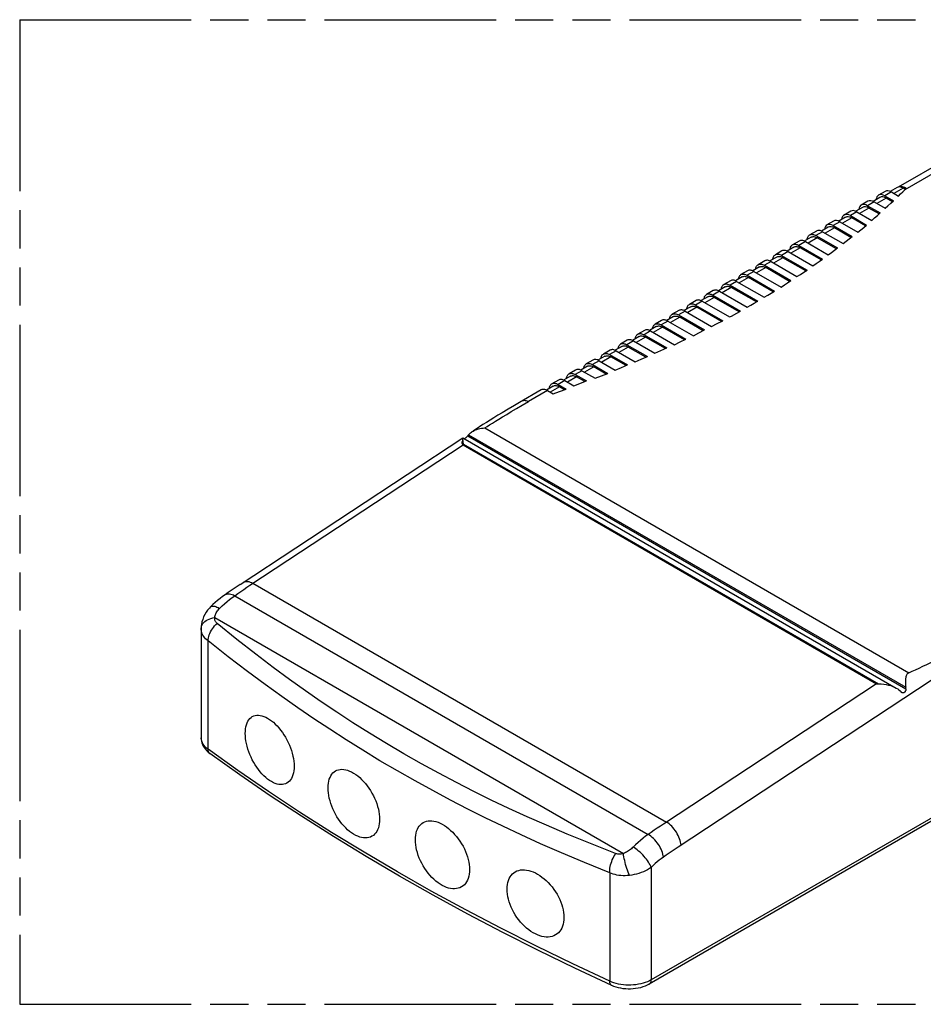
# Model space of a CAD drawing. Header units: millimetres. Extents: x 0 to 210, y 0 to 297.
# Tile 6 of 9: x 50 to 96, y 208 to 258. Entities that reach past the tile are written whole.
import ezdxf

# ---------------------------------------------------------------- set-up
doc = ezdxf.new("R2010")
doc.units = ezdxf.units.MM
doc.header["$LTSCALE"] = 19.36
doc.linetypes.add('PHANTOM', pattern=[0.8, 0.45, -0.05, 0.1, -0.05, 0.1, -0.05])
doc.layers.get('0').update_dxf_attribs({"linetype": 'CONTINUOUS'})
doc.layers.add('DEFAULT_3', color=7, linetype='PHANTOM')
doc.layers.add('Z_AXIS', color=7, linetype='CONTINUOUS')

msp = doc.modelspace()

# ---------------------------------------------------------------- linework, layer by layer
at = {"color": 7, "linetype": 'Continuous'}
for p, q in [((98.314, 251.235), (94.752, 249.179)), ((94.693, 249.156), (94.35, 248.958)), ((94.981, 248.936), (95.163, 249.113)), ((95.113, 249.065), (95.009, 249.125)), ((93.819, 248.652), (93.477, 248.454)), ((94.088, 248.962), (93.752, 248.768)), ((94.069, 248.737), (94.514, 248.48)), ((94.461, 248.433), (94.136, 248.621)), ((94.405, 248.931), (94.76, 248.726)), ((94.76, 248.726), (94.871, 248.831)), ((94.871, 248.831), (94.981, 248.936)), ((92.946, 248.148), (92.603, 247.95)), ((93.215, 248.458), (92.879, 248.264)), ((93.196, 248.233), (93.833, 247.866)), ((93.781, 247.818), (93.263, 248.117)), ((93.532, 248.427), (94.089, 248.106)), ((92.073, 247.644), (91.73, 247.446)), ((92.341, 247.954), (92.006, 247.76)), ((92.322, 247.729), (93.149, 247.253)), ((93.093, 247.207), (92.39, 247.612)), ((92.658, 247.923), (93.417, 247.485)), ((91.199, 247.139), (90.857, 246.941)), ((91.468, 247.45), (91.132, 247.256)), ((91.449, 247.225), (92.409, 246.671)), ((92.354, 246.625), (91.516, 247.108)), ((91.785, 247.418), (92.701, 246.891)), ((90.326, 246.635), (89.983, 246.437)), ((90.595, 246.945), (90.259, 246.752)), ((90.576, 246.72), (91.67, 246.088)), ((91.611, 246.045), (90.643, 246.604)), ((90.911, 246.914), (91.961, 246.308)), ((89.453, 246.131), (89.11, 245.933)), ((89.722, 246.441), (89.386, 246.247)), ((89.702, 246.216), (90.908, 245.52)), ((90.847, 245.477), (89.77, 246.1)), ((90.038, 246.41), (91.2, 245.739)), ((88.58, 245.627), (88.237, 245.429)), ((88.848, 245.937), (88.512, 245.743)), ((88.829, 245.712), (90.125, 244.964)), ((90.061, 244.923), (88.896, 245.595)), ((89.165, 245.906), (90.416, 245.184)), ((87.706, 245.123), (87.363, 244.925)), ((87.975, 245.433), (87.639, 245.239)), ((87.956, 245.208), (89.296, 244.434)), ((89.235, 244.391), (88.023, 245.091)), ((88.292, 245.402), (89.61, 244.641)), ((86.833, 244.618), (86.49, 244.421)), ((87.102, 244.929), (86.766, 244.735)), ((87.083, 244.703), (88.471, 243.902)), ((88.406, 243.862), (87.15, 244.587)), ((87.418, 244.897), (88.804, 244.098)), ((85.96, 244.114), (85.617, 243.916)), ((86.228, 244.425), (85.893, 244.231)), ((86.209, 244.199), (87.617, 243.387)), ((87.55, 243.348), (86.276, 244.083)), ((86.545, 244.393), (87.948, 243.584)), ((85.086, 243.61), (84.744, 243.412)), ((85.355, 243.92), (85.019, 243.726)), ((85.336, 243.695), (86.738, 242.885)), ((86.67, 242.847), (85.403, 243.579)), ((85.672, 243.889), (87.08, 243.076)), ((84.213, 243.106), (83.87, 242.908)), ((84.482, 243.416), (84.146, 243.222)), ((84.463, 243.191), (85.848, 242.391)), ((85.776, 242.355), (84.53, 243.075)), ((84.799, 243.385), (86.187, 242.583)), ((83.34, 242.602), (82.997, 242.404)), ((83.609, 242.912), (83.273, 242.718)), ((83.589, 242.687), (84.908, 241.926)), ((84.838, 241.888), (83.657, 242.57)), ((83.925, 242.881), (85.266, 242.107)), ((82.467, 242.098), (82.124, 241.9)), ((82.735, 242.408), (82.4, 242.214)), ((82.716, 242.183), (83.967, 241.46)), ((83.895, 241.425), (82.783, 242.066)), ((83.052, 242.377), (84.348, 241.628)), ((81.594, 241.593), (81.251, 241.396)), ((81.862, 241.904), (81.526, 241.71)), ((81.843, 241.678), (83.001, 241.01)), ((82.926, 240.976), (81.91, 241.562)), ((82.179, 241.872), (83.385, 241.176)), ((80.72, 241.089), (80.377, 240.891)), ((80.989, 241.4), (80.653, 241.206)), ((80.97, 241.174), (82.014, 240.571)), ((81.936, 240.539), (81.037, 241.058)), ((81.306, 241.368), (82.396, 240.739)), ((79.847, 240.585), (79.504, 240.387)), ((80.116, 240.895), (79.78, 240.701)), ((80.096, 240.67), (81.006, 240.145)), ((80.928, 240.112), (80.164, 240.554)), ((80.432, 240.864), (81.388, 240.312)), ((78.974, 240.081), (78.631, 239.883)), ((79.242, 240.391), (78.907, 240.197)), ((79.223, 240.166), (79.999, 239.718)), ((79.919, 239.687), (79.29, 240.05)), ((79.559, 240.36), (80.38, 239.886)), ((78.1, 239.577), (77.758, 239.379)), ((78.369, 239.887), (78.033, 239.693)), ((78.35, 239.662), (78.916, 239.335)), ((78.836, 239.303), (78.417, 239.545)), ((78.686, 239.856), (79.353, 239.471)), ((77.227, 239.073), (76.884, 238.875)), ((77.496, 239.383), (77.16, 239.189)), ((77.477, 239.158), (77.887, 238.921)), ((77.804, 238.891), (77.544, 239.041)), ((77.813, 239.351), (78.276, 239.084)), ((76.623, 238.879), (75.512, 238.237)), ((76.939, 238.847), (77.223, 238.683)), ((75.256, 238.088), (74.936, 237.899)), ((75.512, 238.237), (75.256, 238.088)), ((74.423, 237.591), (74.219, 237.466)), ((74.636, 237.719), (74.423, 237.591)), ((74.936, 237.899), (74.636, 237.719)), ((73.488, 237.006), (73.38, 236.936)), ((73.658, 237.115), (73.488, 237.006)), ((73.836, 237.228), (73.658, 237.115)), ((74.024, 237.345), (73.836, 237.228)), ((74.219, 237.466), (74.024, 237.345)), ((131.337, 237.127), (82.108, 208.705)), ((73.38, 236.936), (73.161, 236.792)), ((61.33, 229.006), (72.641, 236.45)), ((59.351, 226.783), (59.351, 221.204))]:
    msp.add_line(p, q, dxfattribs=at)
at = {"color": 9, "linetype": 'Continuous'}
for p, q in [((95.009, 249.125), (94.539, 248.853)), ((94.136, 248.621), (93.666, 248.349)), ((94.405, 248.931), (94.069, 248.737)), ((93.263, 248.117), (92.793, 247.845)), ((93.532, 248.427), (93.196, 248.233)), ((92.39, 247.612), (91.92, 247.341)), ((92.658, 247.923), (92.322, 247.729)), ((91.516, 247.108), (91.046, 246.837)), ((91.785, 247.418), (91.449, 247.225)), ((90.643, 246.604), (90.173, 246.332)), ((90.911, 246.914), (90.576, 246.72)), ((89.77, 246.1), (89.299, 245.828)), ((90.038, 246.41), (89.702, 246.216)), ((88.896, 245.595), (88.426, 245.324)), ((89.165, 245.906), (88.829, 245.712)), ((88.023, 245.091), (87.553, 244.82)), ((88.292, 245.402), (87.956, 245.208)), ((87.15, 244.587), (86.679, 244.316)), ((87.418, 244.897), (87.083, 244.703)), ((86.276, 244.083), (85.806, 243.811)), ((86.545, 244.393), (86.209, 244.199)), ((85.403, 243.579), (84.933, 243.307)), ((85.672, 243.889), (85.336, 243.695)), ((84.53, 243.075), (84.06, 242.803)), ((84.799, 243.385), (84.463, 243.191)), ((83.657, 242.57), (83.187, 242.299)), ((83.925, 242.881), (83.589, 242.687)), ((82.783, 242.066), (82.313, 241.795)), ((83.052, 242.377), (82.716, 242.183)), ((81.91, 241.562), (81.44, 241.291)), ((82.179, 241.872), (81.843, 241.678)), ((81.037, 241.058), (80.567, 240.786)), ((81.306, 241.368), (80.97, 241.174)), ((80.164, 240.554), (79.693, 240.282)), ((80.432, 240.864), (80.096, 240.67)), ((79.29, 240.05), (78.82, 239.778)), ((79.559, 240.36), (79.223, 240.166)), ((78.417, 239.545), (77.947, 239.274)), ((78.686, 239.856), (78.35, 239.662)), ((77.544, 239.041), (77.074, 238.77)), ((77.813, 239.351), (77.477, 239.158)), ((76.939, 238.847), (75.974, 238.29)), ((131.436, 237.345), (82.206, 208.922)), ((61.821, 228.958), (72.649, 236.084)), ((72.649, 236.084), (93.653, 223.958)), ((61.976, 229.06), (82.979, 216.934)), ((61.052, 228.431), (82.056, 216.305)), ((60.033, 227.326), (80.791, 215.341)), ((59.694, 220.635), (59.694, 226.135)), ((98.883, 225.739), (83.572, 215.662)), ((93.653, 223.958), (82.825, 216.832)), ((82.206, 214.634), (82.206, 208.922)), ((80.102, 214.353), (80.102, 208.853))]:
    msp.add_line(p, q, dxfattribs=at)
at = {"color": 7, "linetype": 'Continuous'}
for points in [[(90.132, 246.523), (90.136, 246.558), (90.147, 246.601), (90.162, 246.64), (90.181, 246.675), (90.203, 246.705), (90.229, 246.731), (90.259, 246.752)], [(90.259, 246.752), (90.292, 246.767), (90.327, 246.777), (90.365, 246.781), (90.404, 246.78), (90.446, 246.773), (90.488, 246.761), (90.532, 246.743), (90.576, 246.72)], [(90.326, 246.635), (90.359, 246.65), (90.394, 246.66), (90.432, 246.665), (90.471, 246.663), (90.513, 246.657), (90.555, 246.644), (90.599, 246.627), (90.643, 246.604)], [(90.911, 246.914), (90.867, 246.937), (90.824, 246.955), (90.781, 246.967), (90.74, 246.974), (90.7, 246.975), (90.663, 246.971), (90.627, 246.961), (90.595, 246.945)], [(89.258, 246.019), (89.263, 246.053), (89.274, 246.096), (89.289, 246.136), (89.307, 246.171), (89.33, 246.201), (89.356, 246.227), (89.386, 246.247)], [(89.386, 246.247), (89.418, 246.263), (89.454, 246.273), (89.491, 246.277), (89.531, 246.276), (89.572, 246.269), (89.615, 246.257), (89.658, 246.239), (89.702, 246.216)], [(89.453, 246.131), (89.485, 246.146), (89.521, 246.156), (89.558, 246.16), (89.598, 246.159), (89.64, 246.152), (89.682, 246.14), (89.725, 246.123), (89.77, 246.1)], [(90.038, 246.41), (89.994, 246.433), (89.951, 246.45), (89.908, 246.463), (89.867, 246.47), (89.827, 246.471), (89.789, 246.466), (89.754, 246.457), (89.722, 246.441)], [(88.385, 245.515), (88.39, 245.549), (88.401, 245.592), (88.415, 245.632), (88.434, 245.667), (88.457, 245.697), (88.483, 245.723), (88.512, 245.743)], [(88.512, 245.743), (88.545, 245.758), (88.58, 245.768), (88.618, 245.773), (88.658, 245.771), (88.699, 245.765), (88.742, 245.752), (88.785, 245.735), (88.829, 245.712)], [(88.58, 245.627), (88.612, 245.642), (88.647, 245.652), (88.685, 245.656), (88.725, 245.655), (88.766, 245.648), (88.809, 245.636), (88.852, 245.618), (88.896, 245.595)], [(89.165, 245.906), (89.121, 245.929), (89.078, 245.946), (89.035, 245.959), (88.994, 245.965), (88.954, 245.967), (88.916, 245.962), (88.881, 245.952), (88.848, 245.937)], [(87.512, 245.01), (87.517, 245.045), (87.527, 245.088), (87.542, 245.127), (87.561, 245.162), (87.583, 245.193), (87.61, 245.218), (87.639, 245.239)], [(87.639, 245.239), (87.672, 245.254), (87.707, 245.264), (87.745, 245.268), (87.784, 245.267), (87.826, 245.26), (87.868, 245.248), (87.912, 245.231), (87.956, 245.208)], [(87.706, 245.123), (87.739, 245.138), (87.774, 245.148), (87.812, 245.152), (87.852, 245.151), (87.893, 245.144), (87.936, 245.132), (87.979, 245.114), (88.023, 245.091)], [(88.292, 245.402), (88.248, 245.425), (88.204, 245.442), (88.162, 245.454), (88.12, 245.461), (88.081, 245.462), (88.043, 245.458), (88.008, 245.448), (87.975, 245.433)], [(86.638, 244.506), (86.643, 244.541), (86.654, 244.584), (86.669, 244.623), (86.688, 244.658), (86.71, 244.689), (86.736, 244.714), (86.766, 244.735)], [(86.766, 244.735), (86.798, 244.75), (86.834, 244.76), (86.871, 244.764), (86.911, 244.763), (86.953, 244.756), (86.995, 244.744), (87.038, 244.726), (87.083, 244.703)], [(86.833, 244.618), (86.866, 244.634), (86.901, 244.644), (86.939, 244.648), (86.978, 244.647), (87.02, 244.64), (87.062, 244.628), (87.106, 244.61), (87.15, 244.587)], [(87.418, 244.897), (87.374, 244.92), (87.331, 244.938), (87.288, 244.95), (87.247, 244.957), (87.207, 244.958), (87.17, 244.954), (87.134, 244.944), (87.102, 244.929)], [(85.765, 244.002), (85.77, 244.037), (85.781, 244.08), (85.795, 244.119), (85.814, 244.154), (85.837, 244.184), (85.863, 244.21), (85.893, 244.231)], [(85.893, 244.231), (85.925, 244.246), (85.96, 244.256), (85.998, 244.26), (86.038, 244.259), (86.079, 244.252), (86.122, 244.24), (86.165, 244.222), (86.209, 244.199)], [(85.96, 244.114), (85.992, 244.13), (86.028, 244.139), (86.065, 244.144), (86.105, 244.143), (86.146, 244.136), (86.189, 244.123), (86.232, 244.106), (86.276, 244.083)], [(86.545, 244.393), (86.501, 244.416), (86.458, 244.434), (86.415, 244.446), (86.374, 244.453), (86.334, 244.454), (86.296, 244.45), (86.261, 244.44), (86.228, 244.425)], [(84.892, 243.498), (84.897, 243.532), (84.907, 243.576), (84.922, 243.615), (84.941, 243.65), (84.964, 243.68), (84.99, 243.706), (85.019, 243.726)], [(85.019, 243.726), (85.052, 243.742), (85.087, 243.752), (85.125, 243.756), (85.165, 243.755), (85.206, 243.748), (85.249, 243.736), (85.292, 243.718), (85.336, 243.695)], [(85.086, 243.61), (85.119, 243.625), (85.154, 243.635), (85.192, 243.64), (85.232, 243.638), (85.273, 243.632), (85.316, 243.619), (85.359, 243.602), (85.403, 243.579)], [(85.672, 243.889), (85.628, 243.912), (85.584, 243.93), (85.542, 243.942), (85.5, 243.949), (85.461, 243.95), (85.423, 243.946), (85.388, 243.936), (85.355, 243.92)], [(84.019, 242.994), (84.023, 243.028), (84.034, 243.071), (84.049, 243.111), (84.068, 243.146), (84.09, 243.176), (84.117, 243.202), (84.146, 243.222)], [(84.146, 243.222), (84.179, 243.238), (84.214, 243.247), (84.252, 243.252), (84.291, 243.251), (84.333, 243.244), (84.375, 243.231), (84.419, 243.214), (84.463, 243.191)], [(84.213, 243.106), (84.246, 243.121), (84.281, 243.131), (84.319, 243.135), (84.358, 243.134), (84.4, 243.127), (84.442, 243.115), (84.486, 243.098), (84.53, 243.075)], [(84.799, 243.385), (84.754, 243.408), (84.711, 243.425), (84.669, 243.438), (84.627, 243.444), (84.587, 243.446), (84.55, 243.441), (84.514, 243.431), (84.482, 243.416)], [(83.145, 242.489), (83.15, 242.524), (83.161, 242.567), (83.176, 242.606), (83.194, 242.641), (83.217, 242.672), (83.243, 242.698), (83.273, 242.718)], [(83.273, 242.718), (83.305, 242.733), (83.341, 242.743), (83.378, 242.748), (83.418, 242.746), (83.459, 242.74), (83.502, 242.727), (83.545, 242.71), (83.589, 242.687)], [(83.34, 242.602), (83.372, 242.617), (83.408, 242.627), (83.445, 242.631), (83.485, 242.63), (83.527, 242.623), (83.569, 242.611), (83.612, 242.593), (83.657, 242.57)], [(83.925, 242.881), (83.881, 242.904), (83.838, 242.921), (83.795, 242.933), (83.754, 242.94), (83.714, 242.941), (83.676, 242.937), (83.641, 242.927), (83.609, 242.912)], [(82.272, 241.985), (82.277, 242.02), (82.288, 242.063), (82.303, 242.102), (82.321, 242.137), (82.344, 242.168), (82.37, 242.193), (82.4, 242.214)], [(82.4, 242.214), (82.432, 242.229), (82.468, 242.239), (82.505, 242.243), (82.545, 242.242), (82.586, 242.235), (82.629, 242.223), (82.672, 242.206), (82.716, 242.183)], [(82.467, 242.098), (82.499, 242.113), (82.535, 242.123), (82.572, 242.127), (82.612, 242.126), (82.653, 242.119), (82.696, 242.107), (82.739, 242.089), (82.783, 242.066)], [(83.052, 242.377), (83.008, 242.399), (82.965, 242.417), (82.922, 242.429), (82.881, 242.436), (82.841, 242.437), (82.803, 242.433), (82.768, 242.423), (82.735, 242.408)], [(81.399, 241.481), (81.404, 241.516), (81.414, 241.559), (81.429, 241.598), (81.448, 241.633), (81.471, 241.664), (81.497, 241.689), (81.526, 241.71)], [(81.526, 241.71), (81.559, 241.725), (81.594, 241.735), (81.632, 241.739), (81.672, 241.738), (81.713, 241.731), (81.756, 241.719), (81.799, 241.701), (81.843, 241.678)], [(81.594, 241.593), (81.626, 241.609), (81.661, 241.619), (81.699, 241.623), (81.739, 241.622), (81.78, 241.615), (81.823, 241.603), (81.866, 241.585), (81.91, 241.562)], [(82.179, 241.872), (82.135, 241.895), (82.092, 241.913), (82.049, 241.925), (82.008, 241.932), (81.968, 241.933), (81.93, 241.929), (81.895, 241.919), (81.862, 241.904)], [(80.526, 240.977), (80.531, 241.012), (80.541, 241.055), (80.556, 241.094), (80.575, 241.129), (80.597, 241.159), (80.624, 241.185), (80.653, 241.206)], [(80.653, 241.206), (80.686, 241.221), (80.721, 241.231), (80.759, 241.235), (80.798, 241.234), (80.84, 241.227), (80.882, 241.215), (80.926, 241.197), (80.97, 241.174)], [(80.72, 241.089), (80.753, 241.105), (80.788, 241.114), (80.826, 241.119), (80.865, 241.117), (80.907, 241.111), (80.949, 241.098), (80.993, 241.081), (81.037, 241.058)], [(81.306, 241.368), (81.261, 241.391), (81.218, 241.409), (81.176, 241.421), (81.134, 241.428), (81.094, 241.429), (81.057, 241.425), (81.021, 241.415), (80.989, 241.4)], [(79.652, 240.473), (79.657, 240.507), (79.668, 240.551), (79.683, 240.59), (79.702, 240.625), (79.724, 240.655), (79.75, 240.681), (79.78, 240.701)], [(79.78, 240.701), (79.812, 240.717), (79.848, 240.727), (79.885, 240.731), (79.925, 240.73), (79.966, 240.723), (80.009, 240.711), (80.052, 240.693), (80.096, 240.67)], [(79.847, 240.585), (79.88, 240.6), (79.915, 240.61), (79.952, 240.615), (79.992, 240.613), (80.034, 240.606), (80.076, 240.594), (80.119, 240.577), (80.164, 240.554)], [(80.432, 240.864), (80.388, 240.887), (80.345, 240.905), (80.302, 240.917), (80.261, 240.924), (80.221, 240.925), (80.184, 240.921), (80.148, 240.911), (80.116, 240.895)], [(78.779, 239.969), (78.784, 240.003), (78.795, 240.046), (78.809, 240.086), (78.828, 240.121), (78.851, 240.151), (78.877, 240.177), (78.907, 240.197)], [(78.907, 240.197), (78.939, 240.213), (78.974, 240.222), (79.012, 240.227), (79.052, 240.225), (79.093, 240.219), (79.136, 240.206), (79.179, 240.189), (79.223, 240.166)], [(78.974, 240.081), (79.006, 240.096), (79.042, 240.106), (79.079, 240.11), (79.119, 240.109), (79.16, 240.102), (79.203, 240.09), (79.246, 240.072), (79.29, 240.05)], [(77.906, 239.464), (77.911, 239.499), (77.921, 239.542), (77.936, 239.581), (77.955, 239.616), (77.978, 239.647), (78.004, 239.673), (78.033, 239.693)], [(78.033, 239.693), (78.066, 239.708), (78.101, 239.718), (78.139, 239.723), (78.179, 239.721), (78.22, 239.714), (78.263, 239.702), (78.306, 239.685), (78.35, 239.662)], [(78.1, 239.577), (78.133, 239.592), (78.168, 239.602), (78.206, 239.606), (78.246, 239.605), (78.287, 239.598), (78.33, 239.586), (78.373, 239.568), (78.417, 239.545)], [(78.686, 239.856), (78.642, 239.879), (78.598, 239.896), (78.556, 239.908), (78.514, 239.915), (78.475, 239.916), (78.437, 239.912), (78.402, 239.902), (78.369, 239.887)], [(77.033, 238.96), (77.037, 238.995), (77.048, 239.038), (77.063, 239.077), (77.082, 239.112), (77.104, 239.143), (77.13, 239.168), (77.16, 239.189)], [(77.16, 239.189), (77.193, 239.204), (77.228, 239.214), (77.266, 239.218), (77.305, 239.217), (77.347, 239.21), (77.389, 239.198), (77.433, 239.18), (77.477, 239.158)], [(77.227, 239.073), (77.26, 239.088), (77.295, 239.098), (77.333, 239.102), (77.372, 239.101), (77.414, 239.094), (77.456, 239.082), (77.5, 239.064), (77.544, 239.041)], [(77.813, 239.351), (77.768, 239.374), (77.725, 239.392), (77.682, 239.404), (77.641, 239.411), (77.601, 239.412), (77.564, 239.408), (77.528, 239.398), (77.496, 239.383)], [(76.939, 238.847), (76.895, 238.87), (76.852, 238.888), (76.809, 238.9), (76.768, 238.907), (76.728, 238.908), (76.69, 238.904), (76.655, 238.894), (76.623, 238.879)], [(61.33, 229.006), (61.177, 228.903), (61.023, 228.799), (60.869, 228.694), (60.716, 228.588), (60.563, 228.481)], [(60.563, 228.481), (60.435, 228.388), (60.309, 228.291), (60.184, 228.19), (60.062, 228.085), (59.941, 227.976), (59.823, 227.863)], [(59.823, 227.863), (59.762, 227.801), (59.675, 227.697), (59.596, 227.587), (59.528, 227.471), (59.47, 227.35), (59.424, 227.226), (59.388, 227.1), (59.365, 226.973), (59.353, 226.846), (59.351, 226.783)], [(59.351, 221.204), (59.355, 221.121), (59.367, 221.038), (59.388, 220.955), (59.417, 220.874), (59.455, 220.793), (59.502, 220.714), (59.559, 220.636), (59.625, 220.561), (59.701, 220.489), (59.787, 220.421)], [(80.199, 208.636), (78.327, 209.511), (76.483, 210.407), (74.669, 211.324), (72.886, 212.26), (71.133, 213.215), (69.413, 214.19), (67.724, 215.184), (66.069, 216.196), (64.446, 217.226), (62.858, 218.274), (61.305, 219.339), (59.787, 220.421)], [(82.108, 208.705), (82.003, 208.649), (81.892, 208.601), (81.777, 208.559), (81.658, 208.525), (81.536, 208.497), (81.413, 208.476), (81.288, 208.462), (81.163, 208.455), (81.037, 208.454), (80.912, 208.46), (80.788, 208.473), (80.665, 208.492), (80.544, 208.518), (80.425, 208.55), (80.31, 208.589), (80.199, 208.636)]]:
    msp.add_lwpolyline(points, dxfattribs=at)
at = {"color": 9, "linetype": 'Continuous'}
for points in [[(75.657, 238.321), (75.69, 238.337), (75.725, 238.346), (75.763, 238.351), (75.802, 238.349), (75.844, 238.343), (75.886, 238.33), (75.93, 238.313), (75.974, 238.29)], [(72.618, 236.122), (72.626, 236.113), (72.634, 236.103), (72.641, 236.094), (72.649, 236.084)], [(61.484, 229.108), (61.499, 229.117), (61.546, 229.139), (61.598, 229.152), (61.654, 229.158), (61.714, 229.154), (61.776, 229.143), (61.841, 229.123), (61.908, 229.095), (61.976, 229.06)], [(60.563, 228.481), (60.583, 228.494), (60.629, 228.515), (60.679, 228.527), (60.734, 228.531), (60.792, 228.527), (60.854, 228.515), (60.918, 228.495), (60.985, 228.467), (61.052, 228.431)], [(61.052, 228.431), (61.206, 228.539), (61.36, 228.645), (61.514, 228.751), (61.667, 228.855), (61.821, 228.958)], [(60.282, 227.787), (60.407, 227.907), (60.534, 228.021), (60.662, 228.131), (60.791, 228.237), (60.922, 228.337), (61.052, 228.431)], [(59.823, 227.863), (59.828, 227.868), (59.858, 227.887), (59.893, 227.899), (59.935, 227.904), (59.982, 227.902), (60.034, 227.893), (60.09, 227.877), (60.151, 227.854), (60.215, 227.824), (60.282, 227.787)], [(60.033, 227.326), (60.041, 227.373), (60.053, 227.421), (60.069, 227.469), (60.089, 227.517), (60.113, 227.565), (60.14, 227.612), (60.171, 227.658), (60.205, 227.703), (60.242, 227.746), (60.282, 227.787)], [(59.351, 226.783), (59.356, 226.84), (59.372, 226.9), (59.399, 226.958), (59.436, 227.014), (59.482, 227.068), (59.539, 227.119), (59.604, 227.166), (59.677, 227.208), (59.757, 227.246), (59.844, 227.278), (59.936, 227.305), (60.033, 227.326)], [(59.694, 226.135), (59.701, 226.208), (59.714, 226.283), (59.733, 226.36), (59.759, 226.439), (59.79, 226.517), (59.828, 226.596), (59.871, 226.673), (59.918, 226.749), (59.971, 226.823), (60.028, 226.894), (60.088, 226.961), (60.152, 227.024)], [(60.152, 227.024), (60.128, 227.046), (60.107, 227.07), (60.088, 227.096), (60.072, 227.124), (60.058, 227.154), (60.047, 227.186), (60.039, 227.219), (60.034, 227.253), (60.032, 227.289), (60.033, 227.326)], [(80.401, 215.333), (79.121, 215.838), (77.944, 216.318), (76.882, 216.77), (75.901, 217.205), (74.974, 217.631), (74.081, 218.055), (73.196, 218.491), (72.315, 218.941), (71.423, 219.412), (70.531, 219.9), (69.644, 220.404), (68.766, 220.92), (67.902, 221.445), (67.057, 221.976), (66.24, 222.507), (65.436, 223.047), (64.642, 223.596), (63.835, 224.171), (62.998, 224.786), (62.116, 225.456), (61.164, 226.205), (60.152, 227.024)], [(59.694, 226.135), (59.631, 226.187), (59.573, 226.242), (59.522, 226.301), (59.476, 226.363), (59.438, 226.427), (59.406, 226.494), (59.381, 226.563), (59.364, 226.634), (59.354, 226.706), (59.351, 226.772)], [(80.102, 214.353), (78.822, 214.874), (77.647, 215.371), (76.585, 215.837), (75.602, 216.284), (74.673, 216.719), (73.778, 217.153), (72.889, 217.597), (72.004, 218.054), (71.107, 218.532), (70.209, 219.025), (69.315, 219.533), (68.43, 220.052), (67.559, 220.58), (66.705, 221.113), (65.879, 221.644), (65.065, 222.183), (64.26, 222.731), (63.442, 223.304), (62.592, 223.916), (61.695, 224.581), (60.724, 225.323), (59.694, 226.135)], [(59.694, 220.635), (59.619, 220.695), (59.552, 220.758), (59.494, 220.824), (59.445, 220.892), (59.407, 220.963), (59.378, 221.035), (59.359, 221.108), (59.351, 221.182), (59.351, 221.204)], [(59.775, 220.43), (59.751, 220.455), (59.731, 220.484), (59.715, 220.516), (59.703, 220.553), (59.696, 220.593), (59.694, 220.635)], [(80.102, 208.853), (78.229, 209.729), (76.385, 210.625), (74.571, 211.541), (72.788, 212.477), (71.035, 213.433), (69.315, 214.407), (67.627, 215.401), (65.972, 216.412), (64.35, 217.442), (62.763, 218.489), (61.211, 219.554), (59.694, 220.635)], [(82.825, 216.832), (82.671, 216.729), (82.517, 216.624), (82.363, 216.519), (82.209, 216.413), (82.056, 216.305)], [(83.722, 215.761), (83.714, 215.839), (83.699, 215.92), (83.678, 216.003), (83.65, 216.087), (83.617, 216.172), (83.578, 216.258), (83.533, 216.342), (83.484, 216.424), (83.43, 216.504), (83.373, 216.581), (83.312, 216.654), (83.248, 216.722), (83.183, 216.784), (83.115, 216.841), (83.047, 216.891), (82.979, 216.934)], [(82.056, 216.305), (81.925, 216.21), (81.795, 216.11), (81.666, 216.005), (81.538, 215.895), (81.411, 215.781), (81.286, 215.661)], [(82.825, 215.151), (82.814, 215.227), (82.797, 215.306), (82.773, 215.387), (82.744, 215.47), (82.708, 215.554), (82.666, 215.637), (82.62, 215.72), (82.569, 215.801), (82.513, 215.88), (82.454, 215.956), (82.392, 216.027), (82.327, 216.095), (82.261, 216.156), (82.193, 216.213), (82.124, 216.262), (82.056, 216.305)], [(81.286, 215.661), (81.243, 215.622), (81.199, 215.583), (81.152, 215.546), (81.103, 215.51), (81.053, 215.476), (81.002, 215.444), (80.949, 215.414), (80.897, 215.387), (80.844, 215.363), (80.791, 215.341)], [(82.206, 214.634), (82.181, 214.697), (82.149, 214.764), (82.111, 214.833), (82.067, 214.904), (82.017, 214.976), (81.963, 215.049), (81.905, 215.122), (81.843, 215.194), (81.777, 215.265), (81.709, 215.333), (81.64, 215.398), (81.568, 215.46), (81.497, 215.518), (81.425, 215.571), (81.355, 215.619), (81.286, 215.661)], [(83.572, 215.662), (83.422, 215.562), (83.273, 215.461), (83.124, 215.359), (82.974, 215.256), (82.825, 215.151)], [(80.102, 214.353), (80.1, 214.43), (80.104, 214.511), (80.113, 214.594), (80.127, 214.679), (80.146, 214.765), (80.17, 214.851), (80.199, 214.937), (80.232, 215.021), (80.269, 215.104), (80.31, 215.184), (80.354, 215.261), (80.401, 215.333)], [(80.791, 215.341), (80.748, 215.329), (80.706, 215.319), (80.664, 215.311), (80.623, 215.307), (80.582, 215.304), (80.543, 215.305), (80.505, 215.308), (80.469, 215.314), (80.434, 215.322), (80.401, 215.333)], [(81.097, 214.224), (81.064, 214.307), (81.031, 214.395), (80.998, 214.488), (80.967, 214.583), (80.937, 214.682), (80.909, 214.781), (80.883, 214.88), (80.859, 214.979), (80.838, 215.075), (80.819, 215.168), (80.803, 215.258), (80.791, 215.341)], [(82.825, 215.151), (82.72, 215.075), (82.616, 214.995), (82.512, 214.91), (82.409, 214.822), (82.307, 214.729), (82.206, 214.634)], [(82.206, 214.634), (82.116, 214.572), (82.019, 214.514), (81.917, 214.46), (81.809, 214.411), (81.697, 214.366), (81.582, 214.326), (81.463, 214.292), (81.342, 214.264), (81.22, 214.241), (81.097, 214.224)], [(81.097, 214.224), (80.989, 214.215), (80.882, 214.211), (80.775, 214.211), (80.671, 214.217), (80.568, 214.228), (80.468, 214.243), (80.371, 214.264), (80.277, 214.289), (80.188, 214.318), (80.102, 214.353)], [(82.206, 208.922), (82.112, 208.872), (82.011, 208.827), (81.904, 208.786), (81.792, 208.75), (81.675, 208.72), (81.554, 208.695), (81.43, 208.676), (81.304, 208.663), (81.177, 208.656), (81.049, 208.655), (80.921, 208.66), (80.794, 208.67), (80.669, 208.687), (80.547, 208.709), (80.429, 208.737), (80.314, 208.771), (80.205, 208.809), (80.102, 208.853)], [(80.199, 208.636), (80.188, 208.642), (80.166, 208.658), (80.147, 208.679), (80.131, 208.706), (80.118, 208.737), (80.109, 208.772), (80.104, 208.811), (80.102, 208.853)], [(82.108, 208.705), (82.133, 208.723), (82.155, 208.746), (82.173, 208.773), (82.187, 208.805), (82.198, 208.841), (82.204, 208.88), (82.206, 208.922)]]:
    msp.add_lwpolyline(points, dxfattribs=at)
at = {"color": 7, "linetype": 'Continuous'}
for centre, major_axis, ratio, start_param, end_param in [((94.405, 248.414), (-0.317, 0.548), 0.577654, -0.785647, -0.000258), ((95.009, 248.608), (-0.317, 0.548), 0.577654, -0.785647, -0.000258), ((95.189, 248.298), (-0.491, 0.85), 0.577654, -0.749054, -0.188937), ((93.532, 247.91), (-0.317, 0.548), 0.57772, -0.785705, -0.000315), ((94.069, 248.22), (-0.317, 0.548), 0.577654, -0.785647, 0.662018), ((94.136, 248.104), (-0.317, 0.548), 0.577654, -0.785647, -0.000258), ((92.658, 247.406), (-0.317, 0.548), 0.5778, -0.785774, -0.000384), ((93.196, 247.716), (-0.317, 0.548), 0.57772, -0.785705, 0.66196), ((93.263, 247.599), (-0.317, 0.548), 0.57772, -0.785705, -0.000315), ((92.322, 247.212), (-0.317, 0.548), 0.5778, -0.785774, 0.661891), ((92.39, 247.095), (-0.317, 0.548), 0.5778, -0.785774, -0.000384), ((91.449, 246.707), (-0.317, 0.548), 0.577645, -0.78564, 0.662025), ((91.516, 246.591), (-0.317, 0.548), 0.577645, -0.78564, -0.00025), ((91.785, 246.901), (-0.317, 0.548), 0.5778, -0.785774, -0.000384), ((79.559, 239.843), (-0.317, 0.548), 0.577432, -0.785454, -0.000065)]:
    msp.add_ellipse(centre, major_axis=major_axis, ratio=ratio, start_param=start_param, end_param=end_param, dxfattribs=at)
at = {"layer": 'DEFAULT_3', "color": 91, "linetype": 'PHANTOM', "true_color": 0x80ff80}
for p, q in [((50.129, 257.68), (50.129, 207.68)), ((50.129, 257.68), (150.129, 257.68)), ((50.129, 207.68), (150.129, 207.68))]:
    msp.add_line(p, q, dxfattribs=at)
at = {"layer": 'Z_AXIS', "color": 9, "linetype": 'Continuous'}
for p, q in [((98.429, 250.97), (95.09, 249.042)), ((75.36, 237.931), (75.651, 238.102)), ((75.651, 238.102), (75.974, 238.29)), ((74.465, 237.391), (74.655, 237.507)), ((74.655, 237.507), (74.865, 237.635)), ((74.865, 237.635), (75.099, 237.776)), ((75.099, 237.776), (75.36, 237.931)), ((73.761, 236.946), (73.875, 237.019)), ((73.875, 237.019), (74.001, 237.1)), ((74.001, 237.1), (74.14, 237.188)), ((74.14, 237.188), (74.294, 237.285)), ((74.294, 237.285), (74.465, 237.391)), ((72.886, 236.556), (95.144, 223.706)), ((72.924, 236.603), (95.137, 223.778)), ((73.761, 236.946), (95.293, 224.514))]:
    msp.add_line(p, q, dxfattribs=at)
at = {"layer": 'Z_AXIS', "color": 7, "linetype": 'Continuous'}
for p, q in [((94.089, 248.106), (94.232, 248.23)), ((94.232, 248.23), (94.373, 248.355)), ((94.373, 248.355), (94.514, 248.48)), ((93.417, 247.485), (93.557, 247.612)), ((93.557, 247.612), (93.695, 247.738)), ((93.695, 247.738), (93.833, 247.866)), ((92.701, 246.891), (92.851, 247.011)), ((92.851, 247.011), (93, 247.131)), ((93, 247.131), (93.149, 247.253)), ((92.111, 246.429), (92.261, 246.549)), ((92.261, 246.549), (92.409, 246.671)), ((91.514, 245.972), (91.67, 246.088)), ((91.961, 246.308), (92.111, 246.429)), ((90.745, 245.407), (90.908, 245.52)), ((91.2, 245.739), (91.357, 245.855)), ((91.357, 245.855), (91.514, 245.972)), ((90.416, 245.184), (90.581, 245.295)), ((90.581, 245.295), (90.745, 245.407)), ((89.61, 244.641), (89.782, 244.748)), ((89.782, 244.748), (89.954, 244.856)), ((89.954, 244.856), (90.125, 244.964)), ((88.804, 244.098), (88.969, 244.209)), ((88.969, 244.209), (89.133, 244.321)), ((89.133, 244.321), (89.296, 244.434)), ((87.948, 243.584), (88.123, 243.689)), ((88.123, 243.689), (88.298, 243.795)), ((88.298, 243.795), (88.471, 243.902)), ((87.08, 243.076), (87.26, 243.179)), ((87.26, 243.179), (87.439, 243.283)), ((87.439, 243.283), (87.617, 243.387)), ((86.556, 242.784), (86.738, 242.885)), ((85.266, 242.107), (85.558, 242.248)), ((85.558, 242.248), (85.848, 242.391)), ((84.348, 241.628), (84.629, 241.776)), ((84.629, 241.776), (84.908, 241.926)), ((82.699, 240.874), (83.001, 241.01)), ((83.385, 241.176), (83.677, 241.318)), ((83.677, 241.318), (83.967, 241.46)), ((81.702, 240.441), (82.014, 240.571)), ((82.396, 240.739), (82.699, 240.874)), ((80.38, 239.886), (80.694, 240.015)), ((80.694, 240.015), (81.006, 240.145)), ((81.388, 240.312), (81.702, 240.441)), ((79.353, 239.471), (79.677, 239.594)), ((79.677, 239.594), (79.999, 239.718)), ((78.276, 239.084), (78.916, 239.335)), ((77.223, 238.683), (77.556, 238.801)), ((77.556, 238.801), (77.887, 238.921)), ((73.162, 236.791), (73.219, 236.822)), ((73.219, 236.822), (73.283, 236.851)), ((72.641, 236.426), (72.641, 236.45)), ((72.641, 236.45), (94.657, 223.739)), ((72.643, 236.332), (72.641, 236.426)), ((72.679, 236.123), (93.746, 223.96))]:
    msp.add_line(p, q, dxfattribs=at)
for points in [[(86.187, 242.583), (86.28, 242.633), (86.556, 242.784)], [(72.728, 236.4), (72.729, 236.4), (72.746, 236.411), (72.764, 236.424), (72.782, 236.44), (72.8, 236.456), (72.818, 236.474), (72.835, 236.494), (72.853, 236.514), (72.87, 236.535), (72.886, 236.556)], [(72.924, 236.603), (72.958, 236.639), (72.995, 236.673), (73.034, 236.705), (73.076, 236.736), (73.105, 236.756)], [(73.105, 236.756), (73.118, 236.764), (73.162, 236.791)], [(73.283, 236.851), (73.352, 236.877), (73.428, 236.9), (73.507, 236.919), (73.59, 236.933), (73.675, 236.942), (73.761, 236.946)], [(72.68, 236.122), (72.676, 236.13), (72.672, 236.137), (72.67, 236.144), (72.667, 236.151), (72.665, 236.159), (72.663, 236.167), (72.661, 236.175), (72.659, 236.183), (72.657, 236.191), (72.656, 236.199), (72.654, 236.208), (72.653, 236.217), (72.652, 236.226), (72.651, 236.235), (72.65, 236.244), (72.649, 236.253), (72.648, 236.263), (72.647, 236.272), (72.646, 236.282), (72.645, 236.292), (72.645, 236.302), (72.644, 236.312), (72.644, 236.322), (72.643, 236.332)], [(95.293, 224.514), (95.263, 224.498), (95.236, 224.478), (95.212, 224.454), (95.191, 224.425), (95.173, 224.392), (95.158, 224.354), (95.146, 224.313), (95.137, 224.267), (95.13, 224.218), (95.125, 224.165), (95.122, 224.108), (95.121, 224.047), (95.123, 223.983), (95.126, 223.916), (95.131, 223.848), (95.137, 223.778)], [(93.653, 223.958), (93.668, 223.959), (93.684, 223.959), (93.699, 223.959), (93.715, 223.96), (93.73, 223.96), (93.746, 223.96)], [(93.746, 223.96), (93.883, 223.955), (94.016, 223.941), (94.144, 223.921), (94.264, 223.894), (94.376, 223.862), (94.478, 223.825), (94.571, 223.785), (94.657, 223.739)], [(94.657, 223.739), (94.727, 223.695), (94.792, 223.647), (94.848, 223.598), (94.896, 223.548)], [(94.937, 223.513), (94.926, 223.52), (94.91, 223.533), (94.896, 223.548)], [(95.144, 223.706), (95.143, 223.676), (95.14, 223.647), (95.133, 223.621), (95.123, 223.596), (95.112, 223.575), (95.099, 223.555), (95.083, 223.538), (95.067, 223.524), (95.05, 223.513), (95.032, 223.504), (95.014, 223.499), (94.996, 223.497), (94.978, 223.498), (94.96, 223.502), (94.943, 223.51), (94.937, 223.513)], [(61.587, 221.438), (61.591, 221.557), (61.602, 221.67), (61.62, 221.777), (61.646, 221.876), (61.68, 221.967), (61.72, 222.05), (61.767, 222.124), (61.82, 222.188), (61.879, 222.243), (61.945, 222.288)], [(61.945, 222.288), (62.016, 222.322), (62.091, 222.345), (62.172, 222.358), (62.256, 222.36), (62.344, 222.352), (62.435, 222.332), (62.529, 222.302), (62.624, 222.261), (62.721, 222.21), (62.818, 222.15), (62.916, 222.079), (63.013, 222), (63.109, 221.912), (63.203, 221.816), (63.295, 221.713), (63.385, 221.603), (63.47, 221.486), (63.552, 221.365), (63.63, 221.238), (63.702, 221.108), (63.769, 220.974), (63.83, 220.838), (63.885, 220.701), (63.933, 220.563), (63.975, 220.426), (64.009, 220.289), (64.036, 220.154), (64.055, 220.022), (64.067, 219.894), (64.071, 219.77)], [(63.702, 218.914), (63.63, 218.879), (63.552, 218.855), (63.47, 218.841), (63.385, 218.838), (63.296, 218.846), (63.203, 218.865), (63.109, 218.895), (63.013, 218.935), (62.916, 218.986), (62.818, 219.047), (62.721, 219.117), (62.624, 219.197), (62.529, 219.285), (62.435, 219.381), (62.344, 219.486), (62.256, 219.596), (62.172, 219.714), (62.091, 219.836), (62.016, 219.964), (61.945, 220.095), (61.879, 220.229), (61.82, 220.366), (61.767, 220.504), (61.72, 220.643), (61.68, 220.781), (61.646, 220.918), (61.62, 221.053), (61.602, 221.185), (61.591, 221.314), (61.587, 221.438)], [(64.071, 219.77), (64.067, 219.65), (64.055, 219.537), (64.036, 219.431), (64.009, 219.331), (63.975, 219.239), (63.933, 219.155), (63.885, 219.081), (63.83, 219.015), (63.769, 218.96), (63.702, 218.914)], [(65.793, 218.67), (65.797, 218.789), (65.809, 218.902), (65.829, 219.009), (65.856, 219.109), (65.891, 219.202), (65.934, 219.286), (65.983, 219.361), (66.04, 219.428), (66.102, 219.484), (66.172, 219.531)], [(66.172, 219.531), (66.246, 219.567), (66.326, 219.593), (66.411, 219.609), (66.5, 219.613), (66.593, 219.607), (66.689, 219.591), (66.787, 219.563), (66.888, 219.526), (66.99, 219.478), (67.093, 219.42), (67.195, 219.353), (67.298, 219.277), (67.399, 219.192), (67.498, 219.099), (67.595, 218.999), (67.689, 218.891), (67.78, 218.778), (67.866, 218.658), (67.948, 218.534), (68.024, 218.406), (68.095, 218.275), (68.159, 218.141), (68.217, 218.005), (68.268, 217.869), (68.311, 217.733), (68.348, 217.597), (68.376, 217.463), (68.396, 217.332), (68.408, 217.204), (68.413, 217.08)], [(68.024, 216.213), (67.948, 216.175), (67.866, 216.148), (67.78, 216.132), (67.69, 216.127), (67.596, 216.132), (67.499, 216.148), (67.399, 216.175), (67.298, 216.212), (67.196, 216.26), (67.093, 216.317), (66.99, 216.385), (66.888, 216.461), (66.787, 216.546), (66.689, 216.64), (66.593, 216.741), (66.5, 216.849), (66.411, 216.963), (66.326, 217.083), (66.246, 217.208), (66.171, 217.337), (66.102, 217.47), (66.04, 217.604), (65.983, 217.741), (65.934, 217.878), (65.891, 218.015), (65.856, 218.151), (65.829, 218.286), (65.809, 218.418), (65.797, 218.545), (65.793, 218.67)], [(68.413, 217.08), (68.408, 216.96), (68.396, 216.847), (68.376, 216.739), (68.348, 216.639), (68.311, 216.546), (68.268, 216.461), (68.217, 216.385), (68.159, 216.318), (68.095, 216.26), (68.024, 216.213)], [(70.226, 216.032), (70.231, 216.152), (70.243, 216.265), (70.264, 216.373), (70.293, 216.474), (70.33, 216.567), (70.374, 216.653), (70.426, 216.73), (70.486, 216.798), (70.552, 216.856), (70.625, 216.905)], [(70.625, 216.905), (70.703, 216.944), (70.787, 216.972), (70.877, 216.99), (70.97, 216.997), (71.068, 216.994), (71.169, 216.98), (71.272, 216.956), (71.378, 216.921), (71.485, 216.876), (71.593, 216.822), (71.702, 216.758), (71.809, 216.684), (71.916, 216.603), (72.02, 216.513), (72.122, 216.415), (72.221, 216.31), (72.316, 216.199), (72.407, 216.083), (72.492, 215.961), (72.573, 215.835), (72.647, 215.706), (72.715, 215.574), (72.775, 215.44), (72.829, 215.305), (72.875, 215.17), (72.913, 215.036), (72.942, 214.902), (72.964, 214.772), (72.977, 214.644), (72.981, 214.52)], [(72.572, 213.642), (72.492, 213.602), (72.407, 213.573), (72.316, 213.554), (72.221, 213.546), (72.122, 213.549), (72.02, 213.562), (71.916, 213.586), (71.809, 213.62), (71.702, 213.664), (71.594, 213.719), (71.486, 213.783), (71.378, 213.857), (71.273, 213.939), (71.169, 214.029), (71.068, 214.127), (70.97, 214.233), (70.877, 214.344), (70.787, 214.462), (70.703, 214.584), (70.625, 214.711), (70.552, 214.841), (70.486, 214.974), (70.426, 215.109), (70.374, 215.245), (70.33, 215.381), (70.293, 215.516), (70.264, 215.649), (70.243, 215.781), (70.231, 215.908), (70.226, 216.032)], [(72.981, 214.52), (72.977, 214.401), (72.964, 214.287), (72.942, 214.179), (72.913, 214.077), (72.875, 213.983), (72.829, 213.897), (72.775, 213.82), (72.715, 213.751), (72.647, 213.691), (72.572, 213.642)], [(75.304, 214.41), (75.386, 214.45), (75.475, 214.481), (75.568, 214.502), (75.667, 214.512), (75.769, 214.511), (75.875, 214.5), (75.984, 214.479), (76.095, 214.447), (76.207, 214.406), (76.321, 214.354), (76.434, 214.293), (76.547, 214.223), (76.659, 214.144), (76.769, 214.057), (76.876, 213.962), (76.979, 213.86), (77.079, 213.752), (77.174, 213.638), (77.264, 213.518), (77.348, 213.395), (77.426, 213.267), (77.497, 213.137), (77.561, 213.005), (77.617, 212.872), (77.665, 212.738), (77.704, 212.605), (77.736, 212.473), (77.758, 212.343), (77.771, 212.216), (77.776, 212.092)], [(74.886, 213.526), (74.89, 213.645), (74.903, 213.759), (74.925, 213.867), (74.955, 213.969), (74.994, 214.063), (75.041, 214.15), (75.096, 214.229), (75.158, 214.298), (75.228, 214.359), (75.304, 214.41)], [(77.348, 211.202), (77.264, 211.16), (77.174, 211.128), (77.079, 211.107), (76.98, 211.096), (76.876, 211.096), (76.769, 211.106), (76.659, 211.127), (76.548, 211.158), (76.435, 211.2), (76.321, 211.251), (76.208, 211.312), (76.095, 211.383), (75.984, 211.462), (75.875, 211.55), (75.769, 211.645), (75.667, 211.747), (75.568, 211.856), (75.475, 211.971), (75.386, 212.091), (75.304, 212.216), (75.228, 212.344), (75.158, 212.475), (75.096, 212.608), (75.041, 212.742), (74.994, 212.877), (74.956, 213.011), (74.925, 213.144), (74.903, 213.274), (74.89, 213.401), (74.886, 213.526)], [(77.776, 212.092), (77.771, 211.972), (77.758, 211.858), (77.736, 211.749), (77.705, 211.647), (77.665, 211.552), (77.617, 211.465), (77.561, 211.386), (77.497, 211.315), (77.426, 211.254), (77.348, 211.202)]]:
    msp.add_lwpolyline(points, dxfattribs=at)
at = {"layer": 'Z_AXIS', "color": 9, "linetype": 'Continuous'}
for points in [[(73.278, 236.87), (73.236, 236.842), (73.198, 236.816), (73.162, 236.791)], [(72.643, 236.332), (72.638, 236.324), (72.633, 236.316), (72.628, 236.308), (72.624, 236.3), (72.619, 236.292), (72.616, 236.285), (72.612, 236.278), (72.609, 236.271), (72.606, 236.264), (72.603, 236.257), (72.601, 236.25), (72.599, 236.243), (72.597, 236.237), (72.595, 236.231), (72.594, 236.224), (72.593, 236.218), (72.592, 236.212), (72.591, 236.206), (72.591, 236.2), (72.591, 236.195), (72.591, 236.189), (72.591, 236.184), (72.592, 236.179), (72.593, 236.174), (72.594, 236.168), (72.595, 236.164), (72.597, 236.159), (72.598, 236.154), (72.6, 236.15), (72.602, 236.145), (72.604, 236.141), (72.607, 236.137), (72.609, 236.133), (72.612, 236.129), (72.615, 236.125), (72.618, 236.122)], [(72.618, 236.122), (72.628, 236.122), (72.638, 236.123), (72.649, 236.123), (72.659, 236.124), (72.669, 236.124), (72.679, 236.124)], [(72.649, 236.084), (72.657, 236.095), (72.665, 236.105), (72.672, 236.114), (72.679, 236.123)]]:
    msp.add_lwpolyline(points, dxfattribs=at)
at = {"layer": 'Z_AXIS', "color": 7, "linetype": 'Continuous'}
for centre, major_axis, ratio, start_param, end_param in [((73.402, 235.776), (-0.048, 1.053), 0.702347, 0.636122, 0.704634), ((103.628, 229.719), (9.969, 5.728), 0.060337, -2.594542, -2.114082), ((94.405, 223.65), (-0.048, 1.053), 0.702347, -1.549701, -1.481189)]:
    msp.add_ellipse(centre, major_axis=major_axis, ratio=ratio, start_param=start_param, end_param=end_param, dxfattribs=at)

doc.saveas('drawing.dxf')
